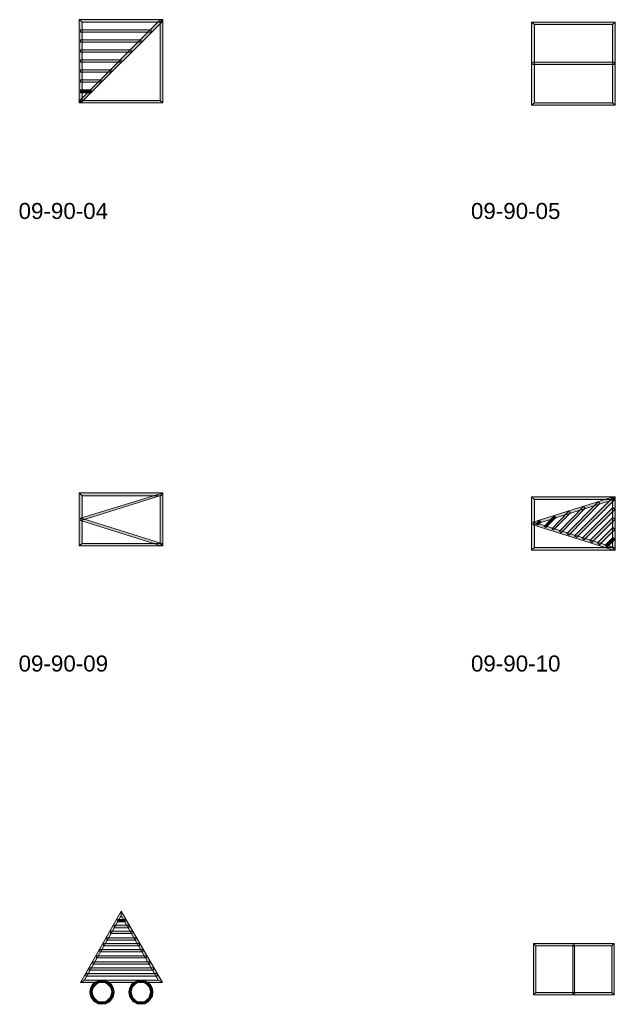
# Model space of a CAD drawing. Header units: millimetres. Extents: x 11 to 308, y -2333 to 36.
# Tile 85 of 85: x 210 to 296, y -106 to 36. Entities that reach past the tile are written whole.
import ezdxf

# ---------------------------------------------------------------- set-up
doc = ezdxf.new("R2010")
doc.units = ezdxf.units.MM
doc.layers.add('DGE_DATOS', color=7, linetype='Continuous', lineweight=0)
doc.layers.add('DGE_SIMBOLOS', color=7, linetype='Continuous', lineweight=0)
doc.styles.add('DGE_ARIAL', font='arial.ttf')

# ---------------------------------------------------------------- blocks, each defined once
blk = doc.blocks.new('DGE_09_90_04')
at = {"layer": 'DGE_SIMBOLOS', "true_color": 0x000000}
for points in [[(-6.28, -6.31), (-5.86, -5.97), (-6.28, 5.63), (-6.28, -6.31)], [(-5.86, -5.97), (-6.28, 5.63), (-5.86, 5.29), (-5.86, -5.97)], [(-6.28, 5.63), (-5.86, 5.29), (5.74, 5.63), (-6.28, 5.63)], [(-6.19, -5.97), (-5.94, -6.23), (5.4, 5.63), (-6.19, -5.97)], [(-5.94, -6.23), (5.4, 5.63), (5.66, 5.37), (-5.94, -6.23)], [(-5.86, 5.29), (5.74, 5.63), (5.32, 5.29), (-5.86, 5.29)], [(5.74, 5.63), (5.32, 5.29), (5.74, -6.31), (5.74, 5.63)], [(5.32, 5.29), (5.74, -6.31), (5.32, -5.97), (5.32, 5.29)], [(-6.11, 4.19), (-6.11, 3.85), (4.05, 4.19), (-6.11, 4.19)], [(-6.11, 3.85), (4.05, 4.19), (4.05, 3.85), (-6.11, 3.85)], [(-6.11, 2.75), (-6.11, 2.41), (2.61, 2.75), (-6.11, 2.75)], [(-6.11, 2.41), (2.61, 2.75), (2.61, 2.41), (-6.11, 2.41)], [(-6.11, 1.31), (-6.11, 0.97), (1.17, 1.31), (-6.11, 1.31)], [(-6.11, 0.97), (1.17, 1.31), (1.17, 0.97), (-6.11, 0.97)], [(-6.11, -0.13), (-6.11, -0.47), (-0.27, -0.13), (-6.11, -0.13)], [(-6.11, -0.47), (-0.27, -0.13), (-0.27, -0.47), (-6.11, -0.47)], [(-6.11, -1.57), (-6.11, -1.91), (-1.71, -1.57), (-6.11, -1.57)], [(-6.11, -1.91), (-1.71, -1.57), (-1.71, -1.91), (-6.11, -1.91)], [(-6.11, -3.01), (-6.11, -3.35), (-3.15, -3.01), (-6.11, -3.01)], [(-6.11, -3.35), (-3.15, -3.01), (-3.15, -3.35), (-6.11, -3.35)], [(-6.11, -4.45), (-6.11, -4.87), (-4.59, -4.45), (-6.11, -4.45)], [(-6.11, -4.87), (-4.59, -4.45), (-4.59, -4.87), (-6.11, -4.87)], [(5.74, -6.31), (5.32, -5.97), (-6.28, -6.31), (5.74, -6.31)], [(5.32, -5.97), (-6.28, -6.31), (-5.86, -5.97), (5.32, -5.97)]]:
    blk.add_hatch(color=18, dxfattribs=at).paths.add_polyline_path(points, flags=0)
at = {"layer": 'DGE_SIMBOLOS', "color": 18, "lineweight": 9, "true_color": 0x000000}
for points in [[(-6.28, -6.31), (-6.28, 5.63), (-5.86, 5.29), (-5.86, -5.97), (-6.28, -6.31)], [(-6.28, 5.63), (5.74, 5.63), (5.32, 5.29), (-5.86, 5.29), (-6.28, 5.63)], [(-6.19, -5.97), (5.4, 5.63), (5.66, 5.37), (-5.94, -6.23), (-6.19, -5.97)], [(5.74, 5.63), (5.74, -6.31), (5.32, -5.97), (5.32, 5.29), (5.74, 5.63)], [(-6.11, 4.19), (4.05, 4.19), (4.05, 3.85), (-6.11, 3.85), (-6.11, 4.19)], [(-6.11, 2.75), (2.61, 2.75), (2.61, 2.41), (-6.11, 2.41), (-6.11, 2.75)], [(-6.11, 1.31), (1.17, 1.31), (1.17, 0.97), (-6.11, 0.97), (-6.11, 1.31)], [(-6.11, -0.13), (-0.27, -0.13), (-0.27, -0.47), (-6.11, -0.47), (-6.11, -0.13)], [(-6.11, -1.57), (-1.71, -1.57), (-1.71, -1.91), (-6.11, -1.91), (-6.11, -1.57)], [(-6.11, -3.01), (-3.15, -3.01), (-3.15, -3.35), (-6.11, -3.35), (-6.11, -3.01)], [(-6.11, -4.45), (-4.59, -4.45), (-4.59, -4.87), (-6.11, -4.87), (-6.11, -4.45)], [(5.74, -6.31), (-6.28, -6.31), (-5.86, -5.97), (5.32, -5.97), (5.74, -6.31)]]:
    blk.add_lwpolyline(points, close=True, dxfattribs=at)
blk = doc.blocks.new('DGE_09_90_05')
at = {"layer": 'DGE_SIMBOLOS', "true_color": 0x000000}
for points in [[(-6.28, -6.65), (-5.86, -6.31), (-6.28, 5.29), (-6.28, -6.65)], [(-5.86, -6.31), (-6.28, 5.29), (-5.86, 4.95), (-5.86, -6.31)], [(-6.28, 5.29), (-5.86, 4.95), (5.74, 5.29), (-6.28, 5.29)], [(-5.86, 4.95), (5.74, 5.29), (5.32, 4.95), (-5.86, 4.95)], [(5.74, 5.29), (5.32, 4.95), (5.74, -6.65), (5.74, 5.29)], [(5.32, 4.95), (5.74, -6.65), (5.32, -6.31), (5.32, 4.95)], [(-6.11, -0.47), (-6.11, -0.81), (5.57, -0.47), (-6.11, -0.47)], [(-6.11, -0.81), (5.57, -0.47), (5.57, -0.81), (-6.11, -0.81)], [(5.74, -6.65), (5.32, -6.31), (-6.28, -6.65), (5.74, -6.65)], [(5.32, -6.31), (-6.28, -6.65), (-5.86, -6.31), (5.32, -6.31)]]:
    blk.add_hatch(color=18, dxfattribs=at).paths.add_polyline_path(points, flags=0)
at = {"layer": 'DGE_SIMBOLOS', "color": 18, "lineweight": 9, "true_color": 0x000000}
for points in [[(-6.28, -6.65), (-6.28, 5.29), (-5.86, 4.95), (-5.86, -6.31), (-6.28, -6.65)], [(-6.28, 5.29), (5.74, 5.29), (5.32, 4.95), (-5.86, 4.95), (-6.28, 5.29)], [(5.74, 5.29), (5.74, -6.65), (5.32, -6.31), (5.32, 4.95), (5.74, 5.29)], [(-6.11, -0.47), (5.57, -0.47), (5.57, -0.81), (-6.11, -0.81), (-6.11, -0.47)], [(5.74, -6.65), (-6.28, -6.65), (-5.86, -6.31), (5.32, -6.31), (5.74, -6.65)]]:
    blk.add_lwpolyline(points, close=True, dxfattribs=at)
blk = doc.blocks.new('DGE_09_90_09')
at = {"layer": 'DGE_SIMBOLOS', "true_color": 0x000000}
for points in [[(-6.28, -4.96), (-5.86, -4.62), (-6.28, 2.58), (-6.28, -4.96)], [(-5.86, -4.62), (-6.28, 2.58), (-5.86, 2.24), (-5.86, -4.62)], [(-6.28, 2.58), (-5.86, 2.24), (5.74, 2.58), (-6.28, 2.58)], [(5.49, 2.58), (-6.03, -1.32), (-6.11, -0.98), (5.49, 2.58)], [(5.57, 2.24), (5.49, 2.58), (-6.03, -1.32), (5.57, 2.24)], [(-5.86, 2.24), (5.74, 2.58), (5.32, 2.24), (-5.86, 2.24)], [(5.74, 2.58), (5.32, 2.24), (5.74, -4.96), (5.74, 2.58)], [(5.32, 2.24), (5.74, -4.96), (5.32, -4.62), (5.32, 2.24)], [(5.57, -4.62), (-6.11, -1.32), (-6.03, -0.98), (5.57, -4.62)], [(5.49, -4.96), (5.57, -4.62), (-6.11, -1.32), (5.49, -4.96)], [(5.74, -4.96), (5.32, -4.62), (-6.28, -4.96), (5.74, -4.96)], [(5.32, -4.62), (-6.28, -4.96), (-5.86, -4.62), (5.32, -4.62)]]:
    blk.add_hatch(color=18, dxfattribs=at).paths.add_polyline_path(points, flags=0)
at = {"layer": 'DGE_SIMBOLOS', "color": 18, "lineweight": 9, "true_color": 0x000000}
for points in [[(-6.28, -4.96), (-6.28, 2.66), (-5.86, 2.24), (-5.86, -4.62), (-6.28, -4.96)], [(-6.28, 2.66), (5.74, 2.66), (5.32, 2.24), (-5.86, 2.24), (-6.28, 2.66)], [(5.57, 2.32), (-6.03, -1.32), (-6.11, -0.98), (5.49, 2.58), (5.57, 2.32)], [(5.74, 2.66), (5.74, -4.96), (5.32, -4.62), (5.32, 2.24), (5.74, 2.66)], [(5.49, -4.96), (-6.11, -1.32), (-6.03, -0.98), (5.57, -4.62), (5.49, -4.96)], [(5.74, -4.96), (-6.28, -4.96), (-5.86, -4.62), (5.32, -4.62), (5.74, -4.96)]]:
    blk.add_lwpolyline(points, close=True, dxfattribs=at)
blk = doc.blocks.new('DGE_09_90_10')
at = {"layer": 'DGE_SIMBOLOS', "true_color": 0x000000}
for points in [[(-6.28, -5.55), (-5.86, -5.21), (-6.28, 2.07), (-6.28, -5.55)], [(-5.86, -5.21), (-6.28, 2.07), (-5.86, 1.73), (-5.86, -5.21)], [(-6.28, 2.07), (-5.86, 1.73), (5.74, 2.07), (-6.28, 2.07)], [(5.49, 2.07), (-6.03, -1.91), (-6.11, -1.57), (5.49, 2.07)], [(5.57, 1.73), (5.49, 2.07), (-6.03, -1.91), (5.57, 1.73)], [(-5.86, 1.73), (5.74, 2.07), (5.32, 1.73), (-5.86, 1.73)], [(-0.1, -3.52), (0.16, -3.77), (5.4, 1.99), (-0.1, -3.52)], [(0.16, -3.77), (5.4, 1.99), (5.66, 1.73), (0.16, -3.77)], [(5.74, 2.07), (5.32, 1.73), (5.74, -5.55), (5.74, 2.07)], [(5.32, 1.73), (5.74, -5.55), (5.32, -5.21), (5.32, 1.73)], [(-0.95, 0.04), (-3.15, -2.76), (-3.4, -2.5), (-0.95, 0.04)], [(-0.69, -0.22), (-0.95, 0.04), (-3.15, -2.76), (-0.69, -0.22)], [(1.17, 0.72), (-2.05, -3.09), (-2.3, -2.84), (1.17, 0.72)], [(1.43, 0.46), (1.17, 0.72), (-2.05, -3.09), (1.43, 0.46)], [(3.29, 1.39), (-0.95, -3.43), (-1.2, -3.18), (3.29, 1.39)], [(3.54, 1.14), (3.29, 1.39), (-0.95, -3.43), (3.54, 1.14)], [(5.4, 0.55), (1.26, -4.11), (1, -3.86), (5.4, 0.55)], [(5.66, 0.29), (5.4, 0.55), (1.26, -4.11), (5.66, 0.29)], [(-5.09, -1.32), (-5.43, -1.99), (-5.6, -1.74), (-5.09, -1.32)], [(-4.92, -1.49), (-5.09, -1.32), (-5.43, -1.99), (-4.92, -1.49)], [(-3.06, -0.64), (-4.25, -2.33), (-4.5, -2.16), (-3.06, -0.64)], [(-2.81, -0.89), (-3.06, -0.64), (-4.25, -2.33), (-2.81, -0.89)], [(5.4, -0.89), (2.36, -4.45), (2.1, -4.2), (5.4, -0.89)], [(5.66, -1.15), (5.4, -0.89), (2.36, -4.45), (5.66, -1.15)], [(5.57, -5.21), (-6.11, -1.91), (-6.03, -1.57), (5.57, -5.21)], [(5.49, -5.55), (5.57, -5.21), (-6.11, -1.91), (5.49, -5.55)], [(5.4, -2.33), (3.46, -4.79), (3.2, -4.53), (5.4, -2.33)], [(5.66, -2.59), (5.4, -2.33), (3.46, -4.79), (5.66, -2.59)], [(5.4, -3.77), (4.56, -5.13), (4.3, -4.87), (5.4, -3.77)], [(5.66, -4.03), (5.4, -3.77), (4.56, -5.13), (5.66, -4.03)], [(5.74, -5.55), (5.32, -5.21), (-6.28, -5.55), (5.74, -5.55)], [(5.32, -5.21), (-6.28, -5.55), (-5.86, -5.21), (5.32, -5.21)]]:
    blk.add_hatch(color=18, dxfattribs=at).paths.add_polyline_path(points, flags=0)
at = {"layer": 'DGE_SIMBOLOS', "color": 18, "lineweight": 9, "true_color": 0x000000}
for points in [[(-6.28, -5.55), (-6.28, 2.07), (-5.86, 1.73), (-5.86, -5.21), (-6.28, -5.55)], [(-6.28, 2.07), (5.74, 2.07), (5.32, 1.73), (-5.86, 1.73), (-6.28, 2.07)], [(5.57, 1.73), (-6.03, -1.91), (-6.11, -1.57), (5.49, 2.07), (5.57, 1.73)], [(-0.1, -3.52), (5.4, 1.99), (5.66, 1.73), (0.16, -3.77), (-0.1, -3.52)], [(5.74, 2.07), (5.74, -5.55), (5.32, -5.21), (5.32, 1.73), (5.74, 2.07)], [(-0.69, -0.22), (-3.15, -2.67), (-3.4, -2.5), (-0.95, 0.04), (-0.69, -0.22)], [(1.43, 0.46), (-2.05, -3.09), (-2.3, -2.84), (1.17, 0.72), (1.43, 0.46)], [(3.54, 1.14), (-0.95, -3.43), (-1.2, -3.18), (3.29, 1.39), (3.54, 1.14)], [(5.66, 0.29), (1.26, -4.11), (1, -3.86), (5.4, 0.55), (5.66, 0.29)], [(-4.92, -1.49), (-5.43, -1.99), (-5.6, -1.74), (-5.18, -1.32), (-4.92, -1.49)], [(-2.81, -0.89), (-4.25, -2.33), (-4.5, -2.16), (-3.06, -0.64), (-2.81, -0.89)], [(5.66, -1.15), (2.36, -4.45), (2.1, -4.2), (5.4, -0.89), (5.66, -1.15)], [(5.49, -5.55), (-6.11, -1.91), (-6.03, -1.57), (5.57, -5.21), (5.49, -5.55)], [(5.66, -2.59), (3.46, -4.79), (3.2, -4.53), (5.4, -2.33), (5.66, -2.59)], [(5.66, -4.03), (4.56, -5.13), (4.3, -4.87), (5.4, -3.77), (5.66, -4.03)], [(5.74, -5.55), (-6.28, -5.55), (-5.86, -5.21), (5.32, -5.21), (5.74, -5.55)]]:
    blk.add_lwpolyline(points, close=True, dxfattribs=at)
blk = doc.blocks.new('DGE_09_90_14')
at = {"layer": 'DGE_SIMBOLOS', "true_color": 0x000000}
for points in [[(-0.18, 7.57), (-5.52, -2.33), (-6.11, -2.67), (-0.18, 7.57)], [(-0.18, 6.9), (-0.18, 7.57), (-5.52, -2.33), (-0.18, 6.9)], [(5.66, -2.67), (-0.18, 6.9), (-0.18, 7.57), (5.66, -2.67)], [(0.32, 6.05), (0.32, 6.39), (-0.78, 6.05), (0.32, 6.05)], [(0.32, 6.39), (-0.78, 6.05), (-0.78, 6.39), (0.32, 6.39)], [(5.07, -2.33), (5.66, -2.67), (-0.18, 6.9), (5.07, -2.33)], [(1.34, 4.36), (1.34, 4.69), (-1.79, 4.36), (1.34, 4.36)], [(1.34, 4.69), (-1.79, 4.36), (-1.79, 4.69), (1.34, 4.69)], [(0.83, 5.2), (0.83, 5.54), (-1.28, 5.2), (0.83, 5.2)], [(0.83, 5.54), (-1.28, 5.2), (-1.28, 5.54), (0.83, 5.54)], [(2.36, 2.58), (2.36, 2.92), (-2.81, 2.58), (2.36, 2.58)], [(2.36, 2.92), (-2.81, 2.58), (-2.81, 2.92), (2.36, 2.92)], [(1.85, 3.42), (1.85, 3.76), (-2.3, 3.42), (1.85, 3.42)], [(1.85, 3.76), (-2.3, 3.42), (-2.3, 3.76), (1.85, 3.76)], [(2.86, 1.73), (2.86, 2.07), (-3.32, 1.73), (2.86, 1.73)], [(2.86, 2.07), (-3.32, 1.73), (-3.32, 2.07), (2.86, 2.07)], [(3.88, -0.05), (3.88, 0.29), (-4.33, -0.05), (3.88, -0.05)], [(3.88, 0.29), (-4.33, -0.05), (-4.33, 0.29), (3.88, 0.29)], [(3.37, 0.8), (3.37, 1.14), (-3.82, 0.8), (3.37, 0.8)], [(3.37, 1.14), (-3.82, 0.8), (-3.82, 1.14), (3.37, 1.14)], [(4.9, -1.74), (4.9, -1.4), (-5.35, -1.74), (4.9, -1.74)], [(4.9, -1.4), (-5.35, -1.74), (-5.35, -1.4), (4.9, -1.4)], [(4.39, -0.89), (4.39, -0.55), (-4.84, -0.89), (4.39, -0.89)], [(4.39, -0.55), (-4.84, -0.89), (-4.84, -0.55), (4.39, -0.55)], [(-5.52, -2.33), (-6.11, -2.67), (5.07, -2.33), (-5.52, -2.33)], [(-6.11, -2.67), (5.07, -2.33), (5.66, -2.67), (-6.11, -2.67)], [(-4.08, -2.67), (-3.82, -2.93), (-4.42, -3.01), (-4.08, -2.67)], [(-3.57, -2.42), (-3.49, -2.67), (-4.08, -2.67), (-3.57, -2.42)], [(-3.49, -2.67), (-4.08, -2.67), (-3.82, -2.93), (-3.49, -2.67)], [(-2.98, -2.33), (-2.98, -2.67), (-3.57, -2.42), (-2.98, -2.33)], [(-2.98, -2.67), (-3.57, -2.42), (-3.49, -2.67), (-2.98, -2.67)], [(-2.47, -2.42), (-2.55, -2.67), (-2.98, -2.33), (-2.47, -2.42)], [(-2.55, -2.67), (-2.98, -2.33), (-2.98, -2.67), (-2.55, -2.67)], [(-2.22, -2.93), (-2.47, -2.42), (-2.55, -2.67), (-2.22, -2.93)], [(-1.96, -2.67), (-2.22, -2.93), (-2.47, -2.42), (-1.96, -2.67)], [(-1.88, -3.26), (-1.96, -2.67), (-2.22, -2.93), (-1.88, -3.26)], [(-1.62, -3.01), (-1.88, -3.26), (-1.96, -2.67), (-1.62, -3.01)], [(1.51, -2.67), (1.76, -2.93), (1.17, -3.01), (1.51, -2.67)], [(2.02, -2.42), (2.1, -2.67), (1.51, -2.67), (2.02, -2.42)], [(2.1, -2.67), (1.51, -2.67), (1.76, -2.93), (2.1, -2.67)], [(2.61, -2.33), (2.61, -2.67), (2.02, -2.42), (2.61, -2.33)], [(2.61, -2.67), (2.02, -2.42), (2.1, -2.67), (2.61, -2.67)], [(3.12, -2.42), (3.03, -2.67), (2.61, -2.33), (3.12, -2.42)], [(3.03, -2.67), (2.61, -2.33), (2.61, -2.67), (3.03, -2.67)], [(3.37, -2.93), (3.12, -2.42), (3.03, -2.67), (3.37, -2.93)], [(3.63, -2.67), (3.37, -2.93), (3.12, -2.42), (3.63, -2.67)], [(3.71, -3.26), (3.63, -2.67), (3.37, -2.93), (3.71, -3.26)], [(3.97, -3.01), (3.71, -3.26), (3.63, -2.67), (3.97, -3.01)], [(-4.67, -3.52), (-4.33, -3.6), (-4.76, -4.03), (-4.67, -3.52)], [(-4.33, -3.6), (-4.76, -4.03), (-4.42, -4.03), (-4.33, -3.6)], [(-4.76, -4.03), (-4.42, -4.03), (-4.67, -4.62), (-4.76, -4.03)], [(-4.42, -3.01), (-4.16, -3.26), (-4.67, -3.52), (-4.42, -3.01)], [(-4.16, -3.26), (-4.67, -3.52), (-4.33, -3.6), (-4.16, -3.26)], [(-4.42, -4.03), (-4.67, -4.62), (-4.33, -4.45), (-4.42, -4.03)], [(-3.82, -2.93), (-4.42, -3.01), (-4.16, -3.26), (-3.82, -2.93)], [(-1.71, -3.6), (-1.62, -3.01), (-1.88, -3.26), (-1.71, -3.6)], [(-1.37, -3.52), (-1.71, -3.6), (-1.62, -3.01), (-1.37, -3.52)], [(-1.62, -4.03), (-1.37, -3.52), (-1.71, -3.6), (-1.62, -4.03)], [(-1.37, -4.62), (-1.71, -4.45), (-1.28, -4.03), (-1.37, -4.62)], [(-1.71, -4.45), (-1.28, -4.03), (-1.62, -4.03), (-1.71, -4.45)], [(-1.28, -4.03), (-1.62, -4.03), (-1.37, -3.52), (-1.28, -4.03)], [(0.92, -3.52), (1.26, -3.6), (0.83, -4.03), (0.92, -3.52)], [(1.26, -3.6), (0.83, -4.03), (1.17, -4.03), (1.26, -3.6)], [(0.83, -4.03), (1.17, -4.03), (0.92, -4.62), (0.83, -4.03)], [(1.17, -3.01), (1.43, -3.26), (0.92, -3.52), (1.17, -3.01)], [(1.43, -3.26), (0.92, -3.52), (1.26, -3.6), (1.43, -3.26)], [(1.17, -4.03), (0.92, -4.62), (1.26, -4.45), (1.17, -4.03)], [(1.76, -2.93), (1.17, -3.01), (1.43, -3.26), (1.76, -2.93)], [(3.88, -3.6), (3.97, -3.01), (3.71, -3.26), (3.88, -3.6)], [(4.22, -3.52), (3.88, -3.6), (3.97, -3.01), (4.22, -3.52)], [(3.97, -4.03), (4.22, -3.52), (3.88, -3.6), (3.97, -4.03)], [(4.22, -4.62), (3.88, -4.45), (4.3, -4.03), (4.22, -4.62)], [(3.88, -4.45), (4.3, -4.03), (3.97, -4.03), (3.88, -4.45)], [(4.3, -4.03), (3.97, -4.03), (4.22, -3.52), (4.3, -4.03)], [(-4.67, -4.62), (-4.33, -4.45), (-4.42, -5.04), (-4.67, -4.62)], [(-4.33, -4.45), (-4.42, -5.04), (-4.16, -4.87), (-4.33, -4.45)], [(-4.42, -5.04), (-4.16, -4.87), (-4.08, -5.47), (-4.42, -5.04)], [(-4.16, -4.87), (-4.08, -5.47), (-3.82, -5.21), (-4.16, -4.87)], [(-4.08, -5.47), (-3.82, -5.21), (-3.57, -5.72), (-4.08, -5.47)], [(-3.82, -5.21), (-3.57, -5.72), (-3.49, -5.38), (-3.82, -5.21)], [(-3.57, -5.72), (-3.49, -5.38), (-2.98, -5.8), (-3.57, -5.72)], [(-3.49, -5.38), (-2.98, -5.8), (-2.98, -5.47), (-3.49, -5.38)], [(-2.98, -5.47), (-2.47, -5.72), (-2.55, -5.38), (-2.98, -5.47)], [(-2.98, -5.8), (-2.98, -5.47), (-2.47, -5.72), (-2.98, -5.8)], [(-2.55, -5.38), (-1.96, -5.47), (-2.22, -5.21), (-2.55, -5.38)], [(-2.47, -5.72), (-2.55, -5.38), (-1.96, -5.47), (-2.47, -5.72)], [(-2.22, -5.21), (-1.62, -5.04), (-1.88, -4.87), (-2.22, -5.21)], [(-1.96, -5.47), (-2.22, -5.21), (-1.62, -5.04), (-1.96, -5.47)], [(-1.88, -4.87), (-1.37, -4.62), (-1.71, -4.45), (-1.88, -4.87)], [(-1.62, -5.04), (-1.88, -4.87), (-1.37, -4.62), (-1.62, -5.04)], [(0.92, -4.62), (1.26, -4.45), (1.17, -5.04), (0.92, -4.62)], [(1.26, -4.45), (1.17, -5.04), (1.43, -4.87), (1.26, -4.45)], [(1.17, -5.04), (1.43, -4.87), (1.51, -5.47), (1.17, -5.04)], [(1.43, -4.87), (1.51, -5.47), (1.76, -5.21), (1.43, -4.87)], [(1.51, -5.47), (1.76, -5.21), (2.02, -5.72), (1.51, -5.47)], [(1.76, -5.21), (2.02, -5.72), (2.1, -5.38), (1.76, -5.21)], [(2.02, -5.72), (2.1, -5.38), (2.61, -5.8), (2.02, -5.72)], [(2.1, -5.38), (2.61, -5.8), (2.61, -5.47), (2.1, -5.38)], [(2.61, -5.47), (3.12, -5.72), (3.03, -5.38), (2.61, -5.47)], [(2.61, -5.8), (2.61, -5.47), (3.12, -5.72), (2.61, -5.8)], [(3.03, -5.38), (3.63, -5.47), (3.37, -5.21), (3.03, -5.38)], [(3.12, -5.72), (3.03, -5.38), (3.63, -5.47), (3.12, -5.72)], [(3.37, -5.21), (3.97, -5.04), (3.71, -4.87), (3.37, -5.21)], [(3.63, -5.47), (3.37, -5.21), (3.97, -5.04), (3.63, -5.47)], [(3.71, -4.87), (4.22, -4.62), (3.88, -4.45), (3.71, -4.87)], [(3.97, -5.04), (3.71, -4.87), (4.22, -4.62), (3.97, -5.04)]]:
    blk.add_hatch(color=18, dxfattribs=at).paths.add_polyline_path(points, flags=0)
at = {"layer": 'DGE_SIMBOLOS', "color": 18, "lineweight": 9, "true_color": 0x000000}
for points in [[(-0.27, 6.9), (-5.52, -2.33), (-6.11, -2.67), (-0.27, 7.57), (-0.27, 6.9)], [(5.07, -2.33), (-0.27, 6.9), (-0.27, 7.57), (5.66, -2.67), (5.07, -2.33)], [(0.32, 6.05), (-0.78, 6.05), (-0.78, 6.39), (0.32, 6.39), (0.32, 6.05)], [(1.34, 4.36), (-1.79, 4.36), (-1.79, 4.69), (1.34, 4.69), (1.34, 4.36)], [(0.83, 5.2), (-1.28, 5.2), (-1.28, 5.54), (0.83, 5.54), (0.83, 5.2)], [(2.36, 2.58), (-2.81, 2.58), (-2.81, 2.92), (2.36, 2.92), (2.36, 2.58)], [(1.85, 3.42), (-2.3, 3.42), (-2.3, 3.76), (1.85, 3.76), (1.85, 3.42)], [(2.86, 1.73), (-3.32, 1.73), (-3.32, 2.07), (2.86, 2.07), (2.86, 1.73)], [(3.88, -0.05), (-4.33, -0.05), (-4.33, 0.29), (3.88, 0.29), (3.88, -0.05)], [(3.37, 0.88), (-3.82, 0.88), (-3.82, 1.14), (3.37, 1.14), (3.37, 0.88)], [(4.9, -1.74), (-5.35, -1.74), (-5.35, -1.4), (4.9, -1.4), (4.9, -1.74)], [(4.39, -0.89), (-4.84, -0.89), (-4.84, -0.55), (4.39, -0.55), (4.39, -0.89)], [(-5.52, -2.33), (5.07, -2.33), (5.66, -2.67), (-6.11, -2.67), (-5.52, -2.33)], [(-4.08, -2.67), (-4.42, -3.01), (-4.16, -3.26), (-3.82, -2.93), (-4.08, -2.67)], [(-3.57, -2.42), (-4.08, -2.67), (-3.82, -2.93), (-3.49, -2.67), (-3.57, -2.42)], [(-3.06, -2.33), (-3.57, -2.42), (-3.49, -2.67), (-3.06, -2.67), (-3.06, -2.33)], [(-2.47, -2.42), (-3.06, -2.33), (-3.06, -2.67), (-2.55, -2.67), (-2.47, -2.42)], [(-1.96, -2.67), (-2.47, -2.42), (-2.55, -2.67), (-2.22, -2.93), (-1.96, -2.67)], [(-1.62, -3.01), (-1.96, -2.67), (-2.22, -2.93), (-1.88, -3.26), (-1.62, -3.01)], [(1.51, -2.67), (1.17, -3.01), (1.43, -3.26), (1.76, -2.93), (1.51, -2.67)], [(2.02, -2.42), (1.51, -2.67), (1.76, -2.93), (2.1, -2.67), (2.02, -2.42)], [(2.61, -2.33), (2.02, -2.42), (2.1, -2.67), (2.61, -2.67), (2.61, -2.33)], [(3.12, -2.42), (2.61, -2.33), (2.61, -2.67), (3.03, -2.67), (3.12, -2.42)], [(3.63, -2.67), (3.12, -2.42), (3.03, -2.67), (3.37, -2.93), (3.63, -2.67)], [(3.97, -3.01), (3.63, -2.67), (3.37, -2.93), (3.71, -3.26), (3.97, -3.01)], [(-4.67, -3.52), (-4.76, -4.03), (-4.42, -4.03), (-4.33, -3.6), (-4.67, -3.52)], [(-4.76, -4.03), (-4.67, -4.62), (-4.33, -4.45), (-4.42, -4.03), (-4.76, -4.03)], [(-4.42, -3.01), (-4.67, -3.52), (-4.33, -3.6), (-4.16, -3.26), (-4.42, -3.01)], [(-1.37, -3.52), (-1.62, -3.01), (-1.88, -3.26), (-1.71, -3.6), (-1.37, -3.52)], [(-1.28, -4.03), (-1.37, -3.52), (-1.71, -3.6), (-1.62, -4.03), (-1.28, -4.03)], [(-1.37, -4.62), (-1.28, -4.03), (-1.62, -4.03), (-1.71, -4.45), (-1.37, -4.62)], [(0.92, -3.52), (0.83, -4.03), (1.17, -4.03), (1.26, -3.6), (0.92, -3.52)], [(0.83, -4.03), (0.92, -4.62), (1.26, -4.45), (1.17, -4.03), (0.83, -4.03)], [(1.17, -3.01), (0.92, -3.52), (1.26, -3.6), (1.43, -3.26), (1.17, -3.01)], [(4.22, -3.52), (3.97, -3.01), (3.71, -3.26), (3.88, -3.6), (4.22, -3.52)], [(4.3, -4.03), (4.22, -3.52), (3.88, -3.6), (3.97, -4.03), (4.3, -4.03)], [(4.22, -4.62), (4.3, -4.03), (3.97, -4.03), (3.88, -4.45), (4.22, -4.62)], [(-4.67, -4.62), (-4.42, -5.04), (-4.16, -4.87), (-4.33, -4.45), (-4.67, -4.62)], [(-4.42, -5.04), (-4.08, -5.47), (-3.82, -5.21), (-4.16, -4.87), (-4.42, -5.04)], [(-4.08, -5.47), (-3.57, -5.72), (-3.49, -5.38), (-3.82, -5.21), (-4.08, -5.47)], [(-3.57, -5.72), (-3.06, -5.8), (-3.06, -5.47), (-3.49, -5.38), (-3.57, -5.72)], [(-3.06, -5.8), (-2.47, -5.72), (-2.55, -5.38), (-3.06, -5.47), (-3.06, -5.8)], [(-2.47, -5.72), (-1.96, -5.47), (-2.22, -5.21), (-2.55, -5.38), (-2.47, -5.72)], [(-1.96, -5.47), (-1.62, -5.04), (-1.88, -4.87), (-2.22, -5.21), (-1.96, -5.47)], [(-1.62, -5.04), (-1.37, -4.62), (-1.71, -4.45), (-1.88, -4.87), (-1.62, -5.04)], [(0.92, -4.62), (1.17, -5.04), (1.43, -4.87), (1.26, -4.45), (0.92, -4.62)], [(1.17, -5.04), (1.51, -5.47), (1.76, -5.21), (1.43, -4.87), (1.17, -5.04)], [(1.51, -5.47), (2.02, -5.72), (2.1, -5.38), (1.76, -5.21), (1.51, -5.47)], [(2.02, -5.72), (2.61, -5.8), (2.61, -5.47), (2.1, -5.38), (2.02, -5.72)], [(2.61, -5.8), (3.12, -5.72), (3.03, -5.38), (2.61, -5.47), (2.61, -5.8)], [(3.12, -5.72), (3.63, -5.47), (3.37, -5.21), (3.03, -5.38), (3.12, -5.72)], [(3.63, -5.47), (3.97, -5.04), (3.71, -4.87), (3.37, -5.21), (3.63, -5.47)], [(3.97, -5.04), (4.22, -4.62), (3.88, -4.45), (3.71, -4.87), (3.97, -5.04)]]:
    blk.add_lwpolyline(points, close=True, dxfattribs=at)
blk = doc.blocks.new('DGE_09_90_15')
at = {"layer": 'DGE_SIMBOLOS', "true_color": 0x000000}
for points in [[(-5.94, -4.45), (-5.69, -4.11), (-5.94, 2.92), (-5.94, -4.45)], [(-5.69, -4.11), (-5.94, 2.92), (-5.69, 2.58), (-5.69, -4.11)], [(-5.94, 2.92), (-5.69, 2.58), (5.57, 2.92), (-5.94, 2.92)], [(-5.69, 2.58), (5.57, 2.92), (5.24, 2.58), (-5.69, 2.58)], [(5.57, 2.92), (5.24, 2.58), (5.57, -4.45), (5.57, 2.92)], [(-0.01, 2.75), (-0.35, 2.75), (-0.01, -4.28), (-0.01, 2.75)], [(-0.35, 2.75), (-0.01, -4.28), (-0.35, -4.28), (-0.35, 2.75)], [(5.24, 2.58), (5.57, -4.45), (5.24, -4.11), (5.24, 2.58)], [(5.57, -4.45), (5.24, -4.11), (-5.94, -4.45), (5.57, -4.45)], [(5.24, -4.11), (-5.94, -4.45), (-5.69, -4.11), (5.24, -4.11)]]:
    blk.add_hatch(color=18, dxfattribs=at).paths.add_polyline_path(points, flags=0)
at = {"layer": 'DGE_SIMBOLOS', "color": 18, "lineweight": 9, "true_color": 0x000000}
for points in [[(-6.03, -4.45), (-6.03, 2.92), (-5.69, 2.58), (-5.69, -4.11), (-6.03, -4.45)], [(-6.03, 2.92), (5.57, 2.92), (5.24, 2.58), (-5.69, 2.58), (-6.03, 2.92)], [(5.57, 2.92), (5.57, -4.45), (5.24, -4.11), (5.24, 2.58), (5.57, 2.92)], [(-0.1, 2.75), (-0.1, -4.28), (-0.35, -4.28), (-0.35, 2.75), (-0.1, 2.75)], [(5.57, -4.45), (-6.03, -4.45), (-5.69, -4.11), (5.24, -4.11), (5.57, -4.45)]]:
    blk.add_lwpolyline(points, close=True, dxfattribs=at)

msp = doc.modelspace()

# ---------------------------------------------------------------- block references
for name, p in [('DGE_09_90_04', (225, 30)), ('DGE_09_90_05', (290, 30)), ('DGE_09_90_09', (225, -35)), ('DGE_09_90_10', (290, -35)), ('DGE_09_90_14', (225, -100)), ('DGE_09_90_15', (290, -100))]:
    msp.add_blockref(name, p)

# ---------------------------------------------------------------- texts
at = {"layer": 'DGE_DATOS', "style": 'DGE_ARIAL'}
for s, p in [('09-90-04', (210, 7)), ('09-90-05', (275, 7)), ('09-90-09', (210, -58)), ('09-90-10', (275, -58))]:
    msp.add_text(s, height=2.3, dxfattribs=at).set_placement(p)

doc.saveas('drawing.dxf')
